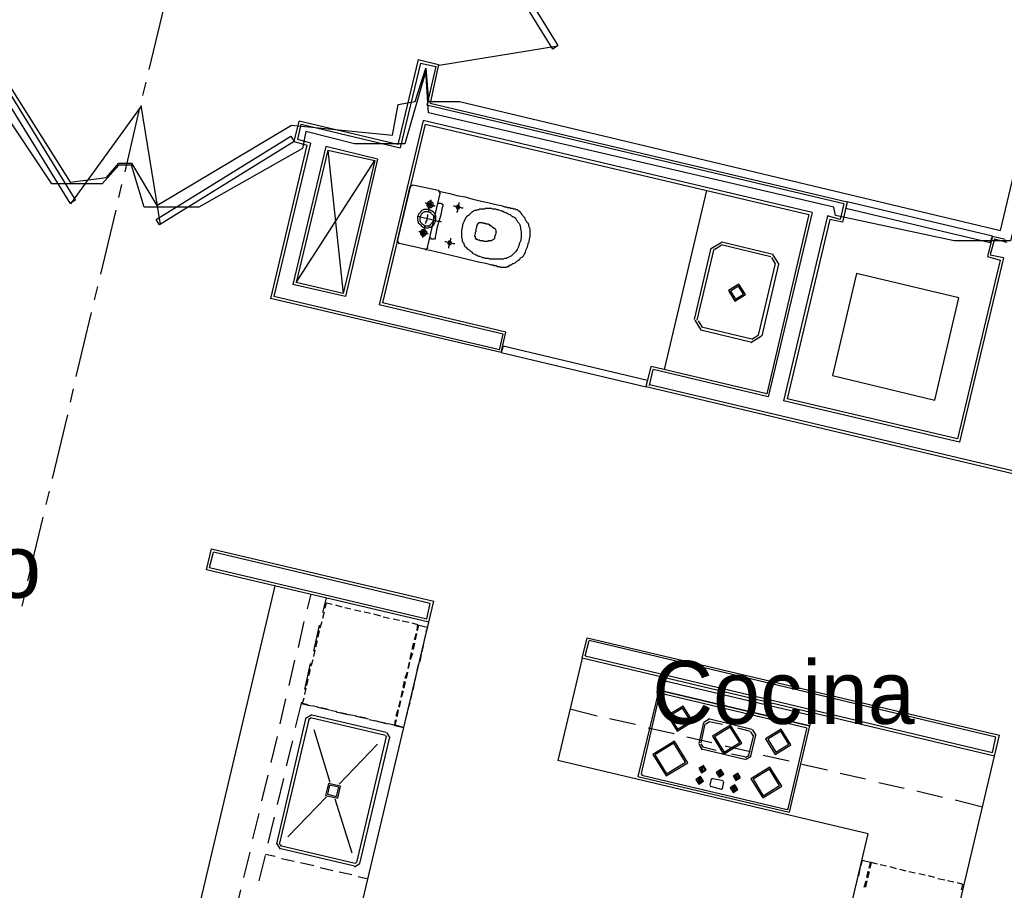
# Model space of a CAD drawing. Header units: feet. Extents: x -79 to 198, y -22 to 181.
# Tile 174 of 256: x 77 to 95, y 88 to 105. Entities that reach past the tile are written whole.
import ezdxf
from ezdxf.enums import TextEntityAlignment as Align

# ---------------------------------------------------------------- set-up
doc = ezdxf.new("R2010")
doc.units = ezdxf.units.FT
for name, color, linetype in [('A-AREA-COMUN', 252, 'CONTINUOUS'), ('A-AREA-UNIDAD', 30, 'CONTINUOUS'), ('A-LINEA', 7, 'CONTINUOUS'), ('A-NOMBRE-ESPACIO', 2, 'CONTINUOUS')]:
    doc.layers.add(name, color=color, linetype=linetype)

msp = doc.modelspace()

# ---------------------------------------------------------------- linework, layer by layer
at = {"layer": 'A-AREA-COMUN'}
msp.add_lwpolyline([(76.192, 103.9644), (77.632, 101.6889), (78.32, 101.7778), (78.56, 102.0444), (78.8, 102.0444), (79.28, 101.2444), (81.84, 102.7733), (83.76, 102.5778), (83.872, 103.1644), (84.192, 103.2178), (84.4, 103.8578), (84.448, 103.2178), (85.04, 103.2178), (95.328, 100.7644), (96.24, 104.6044), (96.8, 104.6044), (96.608, 104.9244)], dxfattribs=at)
at = {"layer": 'A-AREA-UNIDAD'}
msp.add_lwpolyline([(110.848, 105.6533), (109.792, 101.4044), (108.8, 101.4044), (103.712, 102.5778), (103.648, 102.8444), (96.56, 104.5333), (95.52, 100.5689), (94.448, 100.5689), (92.192, 101.0489), (92.16, 101.2089), (84.448, 103.0044), (84.4, 103.8044), (84, 102.4178), (83.04, 102.4178), (82.112, 102.6489), (82.048, 102.3289), (80.08, 101.2089), (79.04, 101.2089), (78.8, 102.0089), (78.56, 102.0089), (78.24, 101.6533), (77.28, 101.6533), (75.872, 103.7689)], dxfattribs=at)
at = {"layer": 'A-LINEA'}
for p, q in [((79.1333, 103.8311), (79.4267, 105.0444)), ((84.6478, 103.9119), (86.9103, 104.2816)), ((84.2533, 104.0178), (83.8667, 102.4044)), ((84.2933, 103.9511), (83.9067, 102.3378)), ((84.2933, 103.9511), (84.5867, 103.8844)), ((84.5867, 103.8844), (84.4133, 103.1511)), ((79.0133, 103.3378), (79.08, 103.5911)), ((77.6416, 101.2752), (78.9859, 103.1322)), ((78.68, 101.8844), (78.96, 103.0978)), ((78.9741, 103.1433), (79.3438, 100.8808)), ((92.3467, 101.2711), (84.4133, 103.1511)), ((84.48, 103.1911), (92.4133, 101.3111)), ((81.8933, 102.4578), (81.9867, 102.8444)), ((83.8667, 102.4044), (81.9867, 102.8444)), ((84.3467, 102.8578), (83.5067, 99.3511)), ((91.7467, 101.1111), (84.3467, 102.8578)), ((81.96, 102.4978), (82.0267, 102.7911)), ((82.0267, 102.7911), (83.9067, 102.3378)), ((84.3867, 102.7911), (83.5733, 99.3911)), ((84.3867, 102.7911), (91.68, 101.0711)), ((81.8933, 102.4578), (82.1333, 102.3911)), ((82.2, 102.4311), (81.96, 102.4978)), ((82.1333, 102.3911), (81.44, 99.4711)), ((82.2, 102.4311), (81.5067, 99.5111)), ((82.4933, 102.3644), (81.8667, 99.7378)), ((82.5333, 102.2978), (81.9333, 99.7778)), ((83.48, 102.1244), (82.4933, 102.3644)), ((82.5333, 102.2978), (83.4267, 102.0978)), ((82.5333, 102.2978), (82.8267, 99.5644)), ((81.9333, 99.7778), (83.4267, 102.0978)), ((83.4267, 102.0978), (82.8267, 99.5644)), ((83.48, 102.1244), (82.8667, 99.5111)), ((78.56, 101.3911), (78.6133, 101.6444)), ((84.0933, 101.6044), (83.8533, 100.5778)), ((84.1507, 101.6299), (84.0946, 101.5952)), ((84.64, 101.5244), (84.1467, 101.6311)), ((84.6787, 101.467), (84.6441, 101.5232)), ((89.7333, 101.5244), (88.9333, 98.1244)), ((84.4267, 100.4444), (84.6667, 101.4711)), ((78.2133, 99.9378), (78.5067, 101.1511)), ((92.3467, 101.2711), (92.28, 100.9778)), ((92.4133, 101.3111), (92.32, 100.9244)), ((91.68, 101.0711), (90.88, 97.6578)), ((91.7467, 101.1111), (90.9067, 97.6044)), ((92.04, 101.0444), (91.2, 97.5244)), ((92.08, 100.9778), (91.2667, 97.5644)), ((92.28, 100.9778), (92.04, 101.0444)), ((92.32, 100.9244), (92.08, 100.9778)), ((95.1733, 100.6578), (95.08, 100.2711)), ((95.2133, 100.6044), (95.1333, 100.3111)), ((95.1733, 100.6578), (95.4133, 100.6044)), ((95.4533, 100.5378), (95.2133, 100.6044)), ((83.8546, 100.5685), (83.8893, 100.5124)), ((83.8933, 100.5244), (84.3733, 100.4178)), ((84.3826, 100.4057), (84.4387, 100.4404)), ((89.5067, 99.0711), (89.8267, 100.4311)), ((89.56, 99.0578), (89.88, 100.4178)), ((90.0317, 100.5466), (89.8311, 100.4228)), ((90.0164, 100.4818), (89.896, 100.4075)), ((90.0133, 100.4978), (90.96, 100.2711)), ((90.0267, 100.5511), (90.9733, 100.3244)), ((91.0506, 100.1348), (90.9764, 100.2551)), ((91.1155, 100.1194), (90.9917, 100.32)), ((95.3867, 100.2444), (94.5467, 96.7378)), ((95.3867, 100.2444), (95.1333, 100.2978)), ((91.04, 100.1378), (90.72, 98.7778)), ((91.1067, 100.1244), (90.7867, 98.7644)), ((78.0933, 99.4444), (78.16, 99.6978)), ((82.8667, 99.5111), (81.8667, 99.7378)), ((82.8267, 99.5644), (81.9333, 99.7778)), ((85.8267, 98.4444), (81.44, 99.4711)), ((85.8, 98.4978), (81.5067, 99.5111)), ((85.8667, 98.7911), (83.5067, 99.3511)), ((85.92, 98.8311), (83.5733, 99.3911)), ((77.7467, 97.9911), (78.04, 99.2044)), ((89.5111, 99.0628), (89.635, 98.8623)), ((89.576, 99.0475), (89.6503, 98.9271)), ((90.6, 98.6978), (89.64, 98.9244)), ((85.8, 98.4978), (85.8667, 98.7911)), ((85.8267, 98.4444), (85.92, 98.8311)), ((90.5733, 98.6444), (89.6267, 98.8711)), ((90.5816, 98.6356), (90.7822, 98.7594)), ((90.597, 98.7005), (90.7173, 98.7748)), ((88.5867, 97.7911), (88.68, 98.1778)), ((90.88, 97.6578), (88.68, 98.1778)), ((88.6533, 97.8178), (88.72, 98.1244)), ((90.9067, 97.6044), (88.72, 98.1244)), ((92.1333, 98.0044), (94.08, 97.5378)), ((96.44, 95.9244), (88.5867, 97.7911)), ((96.4, 95.9911), (88.6533, 97.8311)), ((77.64, 97.4978), (77.6933, 97.7511)), ((94.5467, 96.7378), (91.2, 97.5244)), ((94.5067, 96.8044), (91.2667, 97.5644)), ((77.2933, 96.0444), (77.5867, 97.2578)), ((77.1733, 95.5511), (77.24, 95.8044)), ((76.8267, 94.0978), (77.12, 95.3111)), ((80.28, 94.3511), (80.36, 94.6444)), ((84.48, 93.6711), (80.36, 94.6444)), ((84.4533, 93.3111), (80.2267, 94.3111)), ((80.28, 94.3511), (84.4133, 93.3778)), ((76.72, 93.6178), (76.7733, 93.8578)), ((79.44, 85.1644), (81.5333, 94.0044)), ((82.1467, 93.5644), (82.2133, 93.8444)), ((82.44, 93.4978), (82.5067, 93.7778)), ((82.68, 93.6444), (82.8, 93.6044)), ((84.4133, 93.3778), (84.48, 93.6711)), ((84.4533, 93.3111), (84.5467, 93.7111)), ((82.44, 93.3911), (82.4667, 93.5111)), ((82.8533, 93.5911), (82.9733, 93.5644)), ((83.04, 93.5511), (83.16, 93.5244)), ((83.2267, 93.5111), (83.3467, 93.4844)), ((83.4, 93.4711), (83.5333, 93.4311)), ((81.9733, 92.8311), (82.08, 93.3244)), ((82.3867, 93.2044), (82.4267, 93.3244)), ((82.84, 86.5244), (84.4533, 93.3111)), ((83.5867, 93.4178), (83.7067, 93.3911)), ((83.7733, 93.3778), (83.8933, 93.3511)), ((83.9467, 93.3378), (84.08, 93.3111)), ((82.2667, 92.7644), (82.3733, 93.2578)), ((82.3467, 93.0311), (82.3733, 93.1511)), ((84.2133, 93.0978), (84.1733, 92.9778)), ((84.2, 92.9778), (84.2267, 93.0978)), ((82.3067, 92.8444), (82.3333, 92.9644)), ((84.16, 92.9111), (84.1333, 92.7911)), ((84.16, 92.7911), (84.1867, 92.9111)), ((84.3867, 93.0578), (84.36, 92.9378)), ((87.3733, 92.6311), (87.4667, 93.0178)), ((87.4267, 92.6711), (87.5067, 92.9644)), ((87.4667, 93.0178), (95.3067, 91.1644)), ((95.24, 91.1244), (87.5067, 92.9644)), ((82.2667, 92.6578), (82.2933, 92.7778)), ((84.12, 92.7378), (84.0933, 92.6178)), ((84.1067, 92.6044), (84.1467, 92.7244)), ((84.3467, 92.8711), (84.32, 92.7511)), ((81.8, 92.1111), (81.9067, 92.5911)), ((82.0933, 92.0311), (82.2, 92.5244)), ((82.2133, 92.4844), (82.2533, 92.6044)), ((84.08, 92.5511), (84.0533, 92.4311)), ((84.0667, 92.4311), (84.0933, 92.5511)), ((84.3067, 92.6978), (84.28, 92.5644)), ((87.3733, 92.6311), (86.9067, 90.6844)), ((95.2133, 90.7644), (87.3733, 92.6311)), ((87.4267, 92.6711), (95.1733, 90.8311)), ((82.1733, 92.2978), (82.2, 92.4178)), ((84.04, 92.3644), (84, 92.2444)), ((84.0267, 92.2444), (84.0533, 92.3644)), ((84.2533, 92.5111), (84.2267, 92.3911)), ((82.1333, 92.1111), (82.16, 92.2311)), ((83.9867, 92.1911), (83.96, 92.0711)), ((83.9867, 92.0578), (84.0133, 92.1778)), ((84.1733, 92.1511), (84.1467, 92.0178)), ((84.2133, 92.3244), (84.1867, 92.2044)), ((82.0933, 91.9378), (82.12, 92.0578)), ((83.9467, 92.0044), (83.92, 91.8844)), ((83.9333, 91.8844), (83.9733, 92.0044)), ((84.1333, 91.9644), (84.1067, 91.8444)), ((88.8267, 92.0178), (88.4267, 90.3778)), ((88.8267, 92.0178), (91.6933, 91.3378)), ((88.8779, 91.9639), (88.8539, 91.949)), ((88.8667, 91.9644), (91.6267, 91.3111)), ((81.6267, 91.3778), (81.7333, 91.8578)), ((81.92, 91.3111), (82.04, 91.7911)), ((82.0533, 91.7644), (82.08, 91.8711)), ((83.9067, 91.8178), (83.88, 91.6978)), ((83.8933, 91.6978), (83.92, 91.8178)), ((84.0933, 91.7778), (84.0533, 91.6578)), ((88.84, 91.9511), (88.4933, 90.4311)), ((82.0267, 91.7644), (82.2133, 91.7244)), ((82.16, 91.7378), (82.0533, 91.7644)), ((82.3467, 91.6978), (82.2267, 91.7244)), ((82.3333, 91.6978), (82.5733, 91.6444)), ((82.52, 91.6578), (82.4, 91.6844)), ((82.7067, 91.6044), (82.5867, 91.6311)), ((82.6933, 91.6044), (82.9467, 91.5511)), ((82.8933, 91.5644), (82.7733, 91.5911)), ((83.8667, 91.6444), (83.8267, 91.5244)), ((83.8533, 91.5111), (83.88, 91.6311)), ((84.04, 91.5911), (84.0133, 91.4711)), ((87.6533, 91.5244), (87.1333, 91.6578)), ((81.56, 89.0978), (82.12, 91.4978)), ((81.6133, 89.0844), (82.1867, 91.4844)), ((82.2266, 91.5488), (82.1223, 91.4844)), ((82.2113, 91.4839), (82.1872, 91.469)), ((82.2, 91.4978), (83.6267, 91.1644)), ((82.2267, 91.5511), (83.64, 91.2178)), ((83.08, 91.5244), (82.9467, 91.5511)), ((83.0667, 91.5244), (83.3067, 91.4711)), ((83.2533, 91.4844), (83.1333, 91.5111)), ((83.44, 91.4311), (83.32, 91.4578)), ((83.4267, 91.4444), (83.6667, 91.3778)), ((83.6267, 91.3911), (83.4933, 91.4178)), ((83.8133, 91.3511), (83.84, 91.4578)), ((88.3867, 91.3644), (87.8933, 91.4711)), ((89.68, 91.4044), (89.5867, 91.0044)), ((89.7866, 91.4688), (89.6823, 91.4044)), ((89.7938, 91.4162), (89.7216, 91.3716)), ((90.6, 91.2711), (89.7733, 91.4711)), ((90.04, 91.3644), (89.7867, 91.4178)), ((82.2667, 91.2711), (82.5733, 90.2711)), ((83.7177, 91.1112), (83.6533, 91.2154)), ((83.7867, 91.3511), (83.9733, 91.3111)), ((89.12, 91.1911), (88.6267, 91.2978)), ((89.7067, 91.3778), (89.6267, 91.0178)), ((90.5733, 91.2311), (90.3333, 91.2978)), ((90.6251, 91.1573), (90.5805, 91.2295)), ((90.6777, 91.1645), (90.6133, 91.2688)), ((91.64, 91.2844), (91.28, 89.7644)), ((91.6933, 91.3378), (91.3067, 89.6978)), ((91.6528, 91.2865), (91.6379, 91.3106)), ((81.4533, 90.6444), (81.5733, 91.1378)), ((81.7467, 90.5778), (81.8667, 91.0578)), ((83.64, 91.1378), (83.08, 88.7378)), ((83.7067, 91.1244), (83.1333, 88.7244)), ((83.6528, 91.1265), (83.6379, 91.1506)), ((89.84, 91.0178), (89.36, 91.1244)), ((90.6267, 91.1644), (90.5333, 90.7911)), ((90.6667, 91.1644), (90.5733, 90.7644)), ((95.1733, 90.8311), (95.24, 91.1244)), ((95.2133, 90.7644), (95.3067, 91.1644)), ((83.48, 90.9911), (82.7467, 90.2311)), ((89.589, 90.9911), (89.6534, 90.8868)), ((89.6283, 90.9983), (89.6729, 90.9261)), ((90.4667, 90.6978), (89.64, 90.8978)), ((89.92, 90.8711), (89.6667, 90.9378)), ((90.5733, 90.8444), (90.0933, 90.9511)), ((92.8133, 89.2844), (86.9067, 90.6844)), ((90.4667, 90.7511), (90.2133, 90.8044)), ((90.4729, 90.7394), (90.5451, 90.784)), ((90.48, 90.7001), (90.5843, 90.7645)), ((91.3067, 90.6711), (90.8133, 90.7778)), ((93.36, 82.9111), (95.2133, 90.7644)), ((89.6533, 90.5511), (89.64, 90.4844)), ((89.9867, 90.4711), (89.96, 90.4044)), ((90, 90.4711), (89.9867, 90.3911)), ((89.9867, 90.4711), (89.9867, 90.4711)), ((92.04, 90.4978), (91.5467, 90.6044)), ((81.28, 89.9111), (81.4, 90.4044)), ((81.5733, 89.8444), (81.6933, 90.3378)), ((88.4267, 90.3778), (91.3067, 89.6978)), ((88.4939, 90.429), (88.5087, 90.405)), ((88.5067, 90.4044), (91.2667, 89.7511)), ((89.6, 90.3378), (89.5867, 90.2578)), ((89.8267, 90.3244), (89.8, 90.2178)), ((89.8513, 90.3372), (89.8272, 90.3224)), ((89.8533, 90.3378), (90.0533, 90.2978)), ((90.04, 90.1511), (90.0667, 90.2711)), ((90.0661, 90.2598), (90.0513, 90.2839)), ((90.3067, 90.3911), (90.28, 90.3244)), ((90.32, 90.3911), (90.3067, 90.3244)), ((90.3067, 90.3911), (90.3067, 90.3911)), ((92.76, 90.3244), (92.28, 90.4311)), ((89.8005, 90.2024), (89.8154, 90.1783)), ((89.8133, 90.1911), (90.0133, 90.1378)), ((90.0154, 90.1383), (90.0395, 90.1532)), ((90.2533, 90.1778), (90.2267, 90.1111)), ((90.2533, 90.1778), (90.2533, 90.1778)), ((90.2667, 90.1778), (90.2533, 90.0978)), ((93.4933, 90.1511), (93.0133, 90.2578)), ((94.2267, 89.9778), (93.7333, 90.0978)), ((82.5067, 89.9911), (81.7733, 89.2311)), ((82.6667, 89.9511), (82.9867, 88.9244)), ((94.9867, 89.7911), (94.4667, 89.9244)), ((91.2687, 89.7516), (91.2928, 89.7665)), ((81.1067, 89.1911), (81.2267, 89.6711)), ((81.4, 89.1111), (81.52, 89.6044)), ((91.6667, 84.4444), (92.8133, 89.2844)), ((81.5623, 89.0977), (81.6267, 88.9934)), ((83.04, 88.6711), (81.6133, 89.0044)), ((83.0533, 88.7244), (81.6267, 89.0578)), ((81.6272, 89.0824), (81.6421, 89.0583)), ((80.9333, 88.4578), (81.0533, 88.9378)), ((81.2267, 88.3911), (81.3467, 88.8711)), ((81.3467, 88.8978), (81.5333, 88.8578)), ((81.6533, 88.8178), (81.8933, 88.7644)), ((82.0133, 88.7378), (82.2667, 88.6844)), ((82.3867, 88.6444), (82.6267, 88.5911)), ((83.04, 88.6601), (83.1443, 88.7245)), ((83.0554, 88.725), (83.0795, 88.7398)), ((92.6533, 88.6178), (92.6267, 88.4844)), ((93.16, 88.6711), (93.04, 88.6978)), ((93.3467, 88.6178), (93.2267, 88.6578)), ((93.5333, 88.5778), (93.4133, 88.6044)), ((82.7467, 88.5644), (82.9867, 88.5111)), ((83.1067, 88.4711), (83.2933, 88.4311)), ((92.6, 88.4311), (92.5733, 88.3111)), ((92.7867, 88.4578), (92.8133, 88.5778)), ((92.8267, 88.5644), (92.8, 88.4444)), ((93.7067, 88.5378), (93.5867, 88.5644)), ((93.8933, 88.4978), (93.7733, 88.5244)), ((94.08, 88.4578), (93.96, 88.4844)), ((94.2667, 88.4044), (94.1333, 88.4311)), ((80.76, 87.7244), (80.88, 88.2178)), ((92.56, 88.2444), (92.5333, 88.1244)), ((92.7333, 88.2711), (92.7733, 88.3911)), ((92.7867, 88.3911), (92.76, 88.2711)), ((94.44, 88.3644), (94.32, 88.3911))]:
    msp.add_line(p, q, dxfattribs=at)
for points in [[(85.3333, 106.8444), (86.9067, 104.2844), (86.8133, 104.2178), (85.2267, 106.7778), (85.3333, 106.8444)], [(84.2533, 104.0178), (84.64, 103.9244), (84.48, 103.1911)], [(76.0533, 103.8311), (77.6267, 101.2844), (77.7333, 101.3511), (76.16, 103.8978), (76.0533, 103.8311)], [(81.8933, 102.4578), (79.3333, 100.8711), (79.2667, 100.9778), (81.8267, 102.5644), (81.8933, 102.4578)], [(84.64, 101.5244), (84.6667, 101.5111), (84.7333, 101.4978), (84.8533, 101.4711), (84.9867, 101.4311), (85.1467, 101.4044), (85.2933, 101.3644), (85.4533, 101.3244), (85.5733, 101.2978), (85.68, 101.2711), (85.76, 101.2578), (85.8267, 101.2444), (85.8667, 101.2311), (85.8933, 101.2178), (85.9067, 101.2178), (85.92, 101.2178), (85.9333, 101.2178), (85.9467, 101.2044), (85.96, 101.2044), (85.9733, 101.2044), (85.9867, 101.2044), (86, 101.1911), (86.0133, 101.1911), (86.0267, 101.1911), (86.04, 101.1911), (86.0667, 101.1778), (86.08, 101.1778), (86.0933, 101.1778), (86.1067, 101.1644), (86.12, 101.1644), (86.1333, 101.1644), (86.1467, 101.1511), (86.16, 101.1378), (86.1733, 101.1378), (86.1867, 101.1244), (86.2, 101.1111), (86.2133, 101.0978), (86.2133, 101.0844), (86.2267, 101.0711), (86.24, 101.0444), (86.2533, 101.0311), (86.2667, 101.0178), (86.28, 101.0044), (86.28, 100.9911), (86.2933, 100.9644), (86.3067, 100.9511), (86.32, 100.9244), (86.3333, 100.9111), (86.3467, 100.8844), (86.3467, 100.8578), (86.36, 100.8311), (86.3733, 100.8044), (86.3733, 100.7644), (86.3733, 100.7111), (86.3733, 100.6578), (86.36, 100.6044), (86.3467, 100.5244)], [(84.5333, 101.2444), (84.5333, 101.2578), (84.5333, 101.2711), (84.5333, 101.2844), (84.52, 101.2978), (84.5067, 101.3111), (84.4933, 101.3111), (84.48, 101.3244), (84.4667, 101.3244), (84.4533, 101.3111), (84.44, 101.3111), (84.44, 101.2978), (84.4267, 101.2978), (84.4267, 101.2844), (84.4133, 101.2711), (84.4133, 101.2578), (84.4133, 101.2444), (84.4267, 101.2311), (84.4267, 101.2178), (84.44, 101.2178), (84.44, 101.2044), (84.4533, 101.2044), (84.4667, 101.2044), (84.48, 101.2044), (84.4933, 101.2044), (84.5067, 101.2044), (84.52, 101.2178), (84.52, 101.2311), (84.5333, 101.2311), (84.5333, 101.2444)], [(84.4933, 101.3511), (84.4933, 101.3378), (84.4933, 101.3111), (84.48, 101.2844), (84.48, 101.2578), (84.4667, 101.2178), (84.4533, 101.1778), (84.4533, 101.1511), (84.44, 101.1244)], [(84.5867, 100.9511), (84.5867, 100.9778), (84.5867, 101.0178), (84.5867, 101.0444), (84.5733, 101.0711), (84.56, 101.0978), (84.5333, 101.1244), (84.5067, 101.1378), (84.48, 101.1511), (84.4533, 101.1644), (84.4267, 101.1644), (84.4, 101.1644), (84.36, 101.1644), (84.3333, 101.1511), (84.3067, 101.1378), (84.2933, 101.1111), (84.2667, 101.0844), (84.2533, 101.0578), (84.24, 101.0311), (84.24, 101.0044), (84.24, 100.9644), (84.2533, 100.9378), (84.2533, 100.9111), (84.28, 100.8844), (84.2933, 100.8711), (84.32, 100.8444), (84.3467, 100.8311), (84.3733, 100.8178), (84.4, 100.8178), (84.44, 100.8178), (84.4667, 100.8311), (84.4933, 100.8311), (84.52, 100.8578), (84.5467, 100.8711), (84.56, 100.8978), (84.5733, 100.9244), (84.5867, 100.9511)], [(84.5733, 101.2311), (84.56, 101.2311), (84.5467, 101.2444), (84.52, 101.2444), (84.4933, 101.2578), (84.4667, 101.2578), (84.44, 101.2711), (84.4133, 101.2711), (84.4, 101.2844), (84.3867, 101.2844)], [(84.5067, 101.2578), (84.5067, 101.2711), (84.4933, 101.2844), (84.48, 101.2844), (84.4667, 101.2844), (84.4533, 101.2844), (84.4533, 101.2711), (84.44, 101.2711), (84.44, 101.2578), (84.4533, 101.2444), (84.4533, 101.2311), (84.4667, 101.2311), (84.48, 101.2311), (84.4933, 101.2311), (84.5067, 101.2444), (84.5067, 101.2578)], [(84.6267, 101.2978), (84.64, 101.2844), (84.6533, 101.2844), (84.6667, 101.2844), (84.68, 101.2844), (84.6933, 101.2711), (84.7067, 101.2711), (84.72, 101.2578), (84.72, 101.2444), (84.72, 101.2311), (84.7067, 101.2044), (84.6933, 101.1378), (84.68, 101.0578), (84.6533, 100.9644), (84.6267, 100.8711), (84.6, 100.7778), (84.5867, 100.6978), (84.5733, 100.6444), (84.5733, 100.6178), (84.56, 100.6044), (84.5467, 100.6044), (84.5333, 100.6044), (84.52, 100.6044), (84.5067, 100.6044), (84.4933, 100.6178), (84.48, 100.6178), (84.4667, 100.6178)], [(85.1067, 101.1911), (85.0933, 101.1911), (85.08, 101.1911), (85.0533, 101.2044), (85.0267, 101.2044), (85, 101.2178), (84.9733, 101.2178), (84.9467, 101.2311), (84.9333, 101.2311), (84.92, 101.2311)], [(85.04, 101.2044), (85.04, 101.2178), (85.04, 101.2311), (85.0267, 101.2444), (85.0133, 101.2444), (85, 101.2444), (84.9867, 101.2444), (84.9867, 101.2311), (84.9733, 101.2178), (84.9733, 101.2044), (84.9867, 101.1911), (84.9867, 101.1778), (85, 101.1778), (85.0133, 101.1778), (85.0267, 101.1778), (85.04, 101.1911), (85.04, 101.2044)], [(85.0267, 101.2978), (85.0267, 101.2844), (85.0267, 101.2711), (85.0133, 101.2444), (85.0133, 101.2178), (85, 101.1911), (85, 101.1644), (85, 101.1378), (84.9867, 101.1244), (84.9867, 101.1111)], [(85.0933, 100.8311), (85.1067, 100.8978), (85.1333, 100.9511), (85.16, 101.0044), (85.1867, 101.0444), (85.2267, 101.0711), (85.2533, 101.0978), (85.28, 101.1244), (85.3067, 101.1378), (85.3333, 101.1511), (85.36, 101.1511), (85.3867, 101.1644), (85.4133, 101.1644), (85.4267, 101.1778), (85.4533, 101.1778), (85.4667, 101.1778), (85.4933, 101.1778), (85.52, 101.1778), (85.5333, 101.1911), (85.56, 101.1911), (85.5733, 101.1911), (85.6, 101.1911), (85.6267, 101.1911), (85.64, 101.1911), (85.6667, 101.1778), (85.6933, 101.1778), (85.72, 101.1778), (85.7467, 101.1644), (85.7733, 101.1644), (85.8, 101.1511), (85.8267, 101.1378), (85.8533, 101.1378), (85.88, 101.1244), (85.9067, 101.1111), (85.92, 101.1111), (85.9467, 101.0978), (85.96, 101.0844), (85.9867, 101.0711), (86, 101.0711), (86.0133, 101.0578), (86.0267, 101.0444), (86.04, 101.0311), (86.0533, 101.0311), (86.08, 101.0178), (86.0933, 101.0044), (86.1067, 100.9911), (86.12, 100.9644), (86.1333, 100.9511), (86.1467, 100.9244), (86.1733, 100.8978), (86.1867, 100.8711), (86.2, 100.8311), (86.2, 100.7911), (86.2133, 100.7378), (86.2133, 100.6844), (86.2133, 100.6311), (86.2, 100.5644), (86.1733, 100.5111), (86.16, 100.4578), (86.1333, 100.4044), (86.1067, 100.3644), (86.08, 100.3378), (86.0533, 100.3111), (86.0267, 100.2844), (86, 100.2711), (85.9733, 100.2578), (85.9467, 100.2444), (85.9333, 100.2311), (85.9067, 100.2311), (85.8933, 100.2311), (85.8667, 100.2178), (85.8533, 100.2178), (85.84, 100.2178), (85.8133, 100.2178), (85.8, 100.2178), (85.7733, 100.2178), (85.76, 100.2178), (85.7333, 100.2178), (85.7067, 100.2178), (85.6933, 100.2178), (85.6667, 100.2178), (85.64, 100.2178), (85.6133, 100.2178), (85.5867, 100.2311), (85.56, 100.2311), (85.5333, 100.2311), (85.5067, 100.2444), (85.48, 100.2444), (85.4533, 100.2578), (85.4267, 100.2711), (85.4, 100.2711), (85.3867, 100.2844), (85.36, 100.2978), (85.3467, 100.2978), (85.3333, 100.3111), (85.3067, 100.3244), (85.2933, 100.3378), (85.28, 100.3511), (85.2533, 100.3644), (85.24, 100.3778), (85.2267, 100.3911), (85.2, 100.4044), (85.1867, 100.4178), (85.1733, 100.4444), (85.1467, 100.4578), (85.1333, 100.4844), (85.12, 100.5244), (85.0933, 100.5511), (85.0933, 100.5911), (85.08, 100.6444), (85.08, 100.6978), (85.08, 100.7644), (85.0933, 100.8311)], [(95.1733, 100.6578), (92.4133, 101.3111), (92.3867, 101.1911), (95.1333, 100.5378), (95.1733, 100.6578)], [(84.6933, 100.9244), (84.6667, 100.9378), (84.6267, 100.9378), (84.5733, 100.9511), (84.4933, 100.9778), (84.4267, 100.9911), (84.3467, 101.0044), (84.2933, 101.0178), (84.2533, 101.0311), (84.24, 101.0311)], [(84.5467, 100.9644), (84.5467, 100.9911), (84.5467, 101.0044), (84.5467, 101.0311), (84.5333, 101.0578), (84.52, 101.0711), (84.5067, 101.0844), (84.4933, 101.1111), (84.4667, 101.1111), (84.44, 101.1244), (84.4267, 101.1244), (84.4, 101.1244), (84.3733, 101.1244), (84.3467, 101.1111), (84.3333, 101.0978), (84.32, 101.0844), (84.3067, 101.0711), (84.2933, 101.0444), (84.28, 101.0178), (84.28, 101.0044), (84.28, 100.9778), (84.28, 100.9511), (84.2933, 100.9244), (84.3067, 100.9111), (84.32, 100.8978), (84.3333, 100.8844), (84.36, 100.8711), (84.3867, 100.8578), (84.4, 100.8578), (84.4267, 100.8578), (84.4533, 100.8578), (84.48, 100.8711), (84.4933, 100.8844), (84.5067, 100.8978), (84.52, 100.9111), (84.5333, 100.9378), (84.5467, 100.9644)], [(84.4267, 101.0711), (84.4267, 101.0444), (84.4267, 101.0311), (84.4133, 100.9911), (84.4133, 100.9644), (84.4, 100.9378), (84.4, 100.9111), (84.3867, 100.8978)], [(84.4133, 100.7111), (84.4133, 100.7244), (84.4133, 100.7378), (84.4, 100.7511), (84.4, 100.7644), (84.3867, 100.7644), (84.3867, 100.7778), (84.3733, 100.7778), (84.36, 100.7778), (84.3467, 100.7778), (84.3333, 100.7778), (84.32, 100.7778), (84.32, 100.7644), (84.3067, 100.7644), (84.3067, 100.7511), (84.2933, 100.7511), (84.2933, 100.7378), (84.2933, 100.7244), (84.2933, 100.7111), (84.2933, 100.6978), (84.3067, 100.6844), (84.32, 100.6711), (84.3333, 100.6711), (84.3467, 100.6578), (84.36, 100.6578), (84.3733, 100.6711), (84.3867, 100.6711), (84.3867, 100.6844), (84.4, 100.6844), (84.4, 100.6978), (84.4133, 100.7111)], [(84.3733, 100.8578), (84.3733, 100.8444), (84.3733, 100.8178), (84.36, 100.7911), (84.36, 100.7644), (84.3467, 100.7244), (84.3467, 100.6844), (84.3333, 100.6578), (84.3333, 100.6311)], [(85.32, 100.6711), (85.32, 100.6578), (85.3333, 100.6578), (85.3333, 100.6444), (85.3333, 100.6311), (85.3333, 100.6178), (85.3467, 100.6178), (85.3467, 100.6044), (85.36, 100.6044), (85.3733, 100.6044), (85.3867, 100.5911), (85.4, 100.5911), (85.4133, 100.5911), (85.4267, 100.5778), (85.44, 100.5778), (85.4533, 100.5778), (85.48, 100.5778), (85.4933, 100.5644), (85.5067, 100.5644), (85.52, 100.5644), (85.5333, 100.5644), (85.5467, 100.5644), (85.56, 100.5644), (85.5733, 100.5644), (85.5867, 100.5644), (85.5867, 100.5778), (85.6, 100.5778), (85.6133, 100.5778), (85.6267, 100.5778), (85.64, 100.5778), (85.6533, 100.5778), (85.6667, 100.5911), (85.6933, 100.6044), (85.7067, 100.6178), (85.7067, 100.6444), (85.72, 100.6844), (85.7333, 100.7111), (85.7333, 100.7511), (85.7333, 100.7644), (85.72, 100.7911), (85.7067, 100.8044), (85.6933, 100.8044), (85.6933, 100.8178), (85.68, 100.8178), (85.6667, 100.8311), (85.6533, 100.8444), (85.64, 100.8444), (85.64, 100.8578), (85.6267, 100.8578), (85.6133, 100.8711), (85.6, 100.8711), (85.5867, 100.8844), (85.5733, 100.8844), (85.56, 100.8844), (85.5467, 100.8844), (85.5333, 100.8978), (85.52, 100.8978), (85.5067, 100.8978), (85.4933, 100.8978), (85.48, 100.9111), (85.4667, 100.9111), (85.4533, 100.9111), (85.44, 100.9111), (85.4267, 100.9111), (85.4133, 100.9111), (85.4, 100.9111), (85.4, 100.8978), (85.3867, 100.8978), (85.3867, 100.8844), (85.3733, 100.8844), (85.3733, 100.8711), (85.36, 100.8444), (85.36, 100.8178), (85.3467, 100.7911), (85.3467, 100.7511), (85.3333, 100.7244), (85.3333, 100.6978), (85.32, 100.6711)], [(84.44, 100.6978), (84.4267, 100.7111), (84.4, 100.7111), (84.3733, 100.7244), (84.3333, 100.7244), (84.3067, 100.7378), (84.28, 100.7378), (84.2667, 100.7378)], [(84.3867, 100.7111), (84.3867, 100.7244), (84.3867, 100.7378), (84.3733, 100.7378), (84.3733, 100.7511), (84.36, 100.7511), (84.3467, 100.7511), (84.3333, 100.7511), (84.3333, 100.7378), (84.32, 100.7378), (84.32, 100.7244), (84.32, 100.7111), (84.32, 100.6978), (84.3333, 100.6978), (84.3467, 100.6978), (84.36, 100.6978), (84.3733, 100.6978), (84.3733, 100.7111), (84.3867, 100.7111)], [(84.8667, 100.6178), (84.8667, 100.5911), (84.8533, 100.5644), (84.8533, 100.5378), (84.84, 100.5111), (84.84, 100.4844), (84.8267, 100.4578), (84.8267, 100.4444), (84.8267, 100.4311)], [(84.3733, 100.4178), (84.4, 100.4044), (84.48, 100.3911), (84.5867, 100.3644), (84.72, 100.3378), (84.88, 100.2978), (85.04, 100.2578), (85.1867, 100.2178), (85.32, 100.1911), (85.4267, 100.1644), (85.5067, 100.1511), (85.56, 100.1378), (85.6, 100.1244), (85.64, 100.1111), (85.6533, 100.1111), (85.6667, 100.1111), (85.68, 100.1111), (85.6933, 100.0978), (85.7067, 100.0978), (85.72, 100.0978), (85.7333, 100.0978), (85.76, 100.0844), (85.7733, 100.0844), (85.7867, 100.0844), (85.8, 100.0844), (85.8133, 100.0711), (85.8267, 100.0711), (85.84, 100.0711), (85.8533, 100.0711), (85.88, 100.0711), (85.8933, 100.0711), (85.9067, 100.0711), (85.92, 100.0711), (85.9333, 100.0711), (85.9467, 100.0844), (85.9733, 100.0844), (85.9867, 100.0978), (86, 100.1111), (86.0267, 100.1111), (86.04, 100.1244), (86.0533, 100.1378), (86.0667, 100.1378), (86.0933, 100.1511), (86.1067, 100.1644), (86.12, 100.1778), (86.1467, 100.1911), (86.16, 100.2044), (86.1867, 100.2178), (86.2, 100.2444), (86.2267, 100.2578), (86.2533, 100.2844), (86.2667, 100.3111), (86.2933, 100.3511), (86.3067, 100.4044), (86.3333, 100.4578), (86.3467, 100.5378)], [(84.9467, 100.5111), (84.9333, 100.5111), (84.92, 100.5111), (84.8933, 100.5244), (84.8667, 100.5244), (84.84, 100.5378), (84.8133, 100.5378), (84.7867, 100.5511), (84.7733, 100.5511), (84.76, 100.5511)], [(84.88, 100.5244), (84.88, 100.5378), (84.88, 100.5511), (84.8667, 100.5644), (84.8533, 100.5644), (84.84, 100.5644), (84.8267, 100.5644), (84.8267, 100.5511), (84.8133, 100.5378), (84.8133, 100.5244), (84.8133, 100.5111), (84.8267, 100.5111), (84.8267, 100.4978), (84.84, 100.4978), (84.8533, 100.4978), (84.8667, 100.4978), (84.88, 100.5111), (84.88, 100.5244)], [(95.08, 100.2711), (95.32, 100.2044), (94.5067, 96.8044)], [(94.08, 97.5378), (94.5333, 99.4844), (92.5867, 99.9511), (92.1333, 98.0044)], [(90.275, 99.4223), (90.4755, 99.5461), (90.3517, 99.7466), (90.1511, 99.6228), (90.275, 99.4223)], [(90.2842, 99.4612), (90.4366, 99.5553), (90.3425, 99.7077), (90.1901, 99.6136), (90.2842, 99.4612)], [(85.8267, 98.4444), (88.5867, 97.7911), (88.6133, 97.9111), (85.8667, 98.5644), (85.8267, 98.4444)], [(80.2267, 94.3111), (80.32, 94.7111), (84.5467, 93.7111)], [(82.48, 93.5778), (82.5067, 93.6844), (82.6133, 93.6578)], [(84.1333, 93.2978), (84.24, 93.2711), (84.2267, 93.1644)], [(84.24, 93.1511), (84.2667, 93.2578), (84.4267, 93.2178), (84.4, 93.1244)], [(88.8667, 92.2178), (91.7467, 91.5378), (91.6933, 91.3378), (88.8267, 92.0178), (88.8667, 92.2178)], [(88.9933, 91.5346), (89.1765, 91.2377), (89.4734, 91.421), (89.2901, 91.7178), (88.9933, 91.5346)], [(89.0322, 91.5254), (89.1858, 91.2767), (89.4344, 91.4302), (89.2809, 91.6789), (89.0322, 91.5254)], [(83.8133, 91.4578), (83.8, 91.3511), (83.68, 91.3778)], [(84, 91.4178), (83.9733, 91.3111), (83.8133, 91.3511)], [(89.8477, 91.1438), (90.0607, 90.7988), (90.4056, 91.0118), (90.1927, 91.3567), (89.8477, 91.1438)], [(89.8866, 91.1346), (90.0699, 90.8377), (90.3667, 91.021), (90.1835, 91.3178), (89.8866, 91.1346)], [(90.86, 91.0946), (91.0432, 90.7977), (91.34, 90.981), (91.1568, 91.2778), (90.86, 91.0946)], [(90.8989, 91.0854), (91.0524, 90.8367), (91.3011, 90.9902), (91.1476, 91.2389), (90.8989, 91.0854)], [(88.7158, 90.7961), (88.9684, 90.3869), (89.3775, 90.6395), (89.1249, 91.0486), (88.7158, 90.7961)], [(88.7547, 90.7868), (88.9776, 90.4258), (89.3386, 90.6487), (89.1157, 91.0097), (88.7547, 90.7868)], [(89.5886, 90.5347), (89.6431, 90.4464), (89.7314, 90.5009), (89.6769, 90.5891), (89.5886, 90.5347)], [(89.6146, 90.5285), (89.6493, 90.4724), (89.7054, 90.507), (89.6707, 90.5632), (89.6146, 90.5285)], [(89.6533, 90.4711), (89.6667, 90.5511), (89.6667, 90.5511)], [(89.922, 90.4547), (89.9765, 90.3664), (90.0647, 90.4209), (90.0102, 90.5091), (89.922, 90.4547)], [(89.9479, 90.4485), (89.9826, 90.3924), (90.0387, 90.427), (90.0041, 90.4832), (89.9479, 90.4485)], [(90.5814, 90.3335), (90.8043, 89.9725), (91.1653, 90.1954), (90.9424, 90.5564), (90.5814, 90.3335)], [(90.6203, 90.3243), (90.8135, 90.0114), (91.1263, 90.2046), (90.9332, 90.5175), (90.6203, 90.3243)], [(89.5353, 90.3213), (89.5898, 90.2331), (89.678, 90.2876), (89.6235, 90.3758), (89.5353, 90.3213)], [(89.5613, 90.3152), (89.5959, 90.259), (89.6521, 90.2937), (89.6174, 90.3499), (89.5613, 90.3152)], [(89.6133, 90.3244), (89.6133, 90.3244), (89.6, 90.2578)], [(90.242, 90.388), (90.2965, 90.2997), (90.3847, 90.3542), (90.3302, 90.4425), (90.242, 90.388)], [(90.2679, 90.3819), (90.3026, 90.3257), (90.3587, 90.3604), (90.3241, 90.4165), (90.2679, 90.3819)], [(82.7209, 89.9626), (82.7751, 90.192), (82.5458, 90.2463), (82.4915, 90.0169), (82.7209, 89.9626)], [(82.6999, 89.9967), (82.7411, 90.171), (82.5668, 90.2122), (82.5256, 90.0379), (82.6999, 89.9967)], [(90.1886, 90.1613), (90.2431, 90.0731), (90.3314, 90.1276), (90.2769, 90.2158), (90.1886, 90.1613)], [(90.2146, 90.1552), (90.2493, 90.099), (90.3054, 90.1337), (90.2707, 90.1899), (90.2146, 90.1552)], [(92.8267, 88.6311), (92.8533, 88.7378), (92.6933, 88.7778), (92.6667, 88.6711)], [(92.9867, 88.7111), (92.8667, 88.7378), (92.84, 88.6311)], [(94.5867, 88.2178), (94.6133, 88.3244), (94.5067, 88.3511)]]:
    msp.add_lwpolyline(points, dxfattribs=at)

# ---------------------------------------------------------------- texts
at = {"layer": 'A-NOMBRE-ESPACIO'}
for s, p in [('Estudio', (74.4, 93.7778)), ('Cocina', (91.2, 91.3778))]:
    msp.add_text(s, height=1.2, dxfattribs=at).set_placement(p, align=Align.CENTER)

doc.saveas('drawing.dxf')
